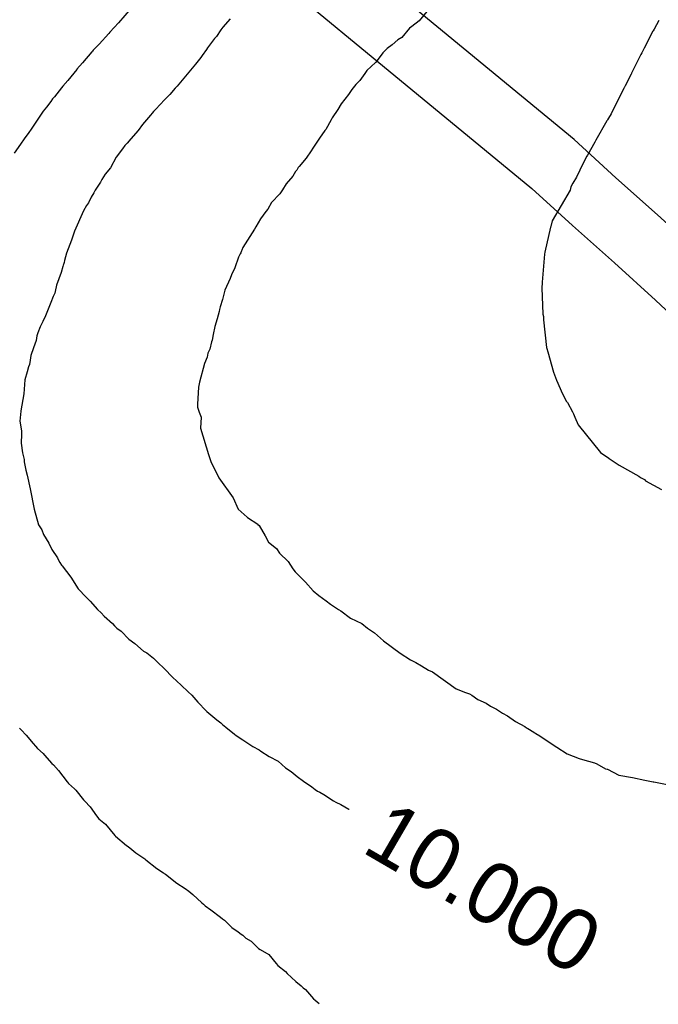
# Model space of a CAD drawing. Extents: x 158343 to 162498, y 431347 to 434500.
# Tile 143 of 220: x 159502 to 159521, y 434062 to 434091. Entities that reach past the tile are written whole.
import ezdxf

# ---------------------------------------------------------------- set-up
doc = ezdxf.new("R2010")
doc.units = 0
doc.header["$LTSCALE"] = 10
doc.header["$MEASUREMENT"] = 0
for name, color, linetype in [('000_arcering', 8, 'CONTINUOUS'), ('47_binneninrichting', 8, 'CONTINUOUS'), ('def. con-hoogtelijn (index)', 8, 'CONTINUOUS')]:
    doc.layers.add(name, color=color, linetype=linetype)
doc.styles.add('Style-WORKING', font='WORKING.shx')

# ---------------------------------------------------------------- blocks, each defined once
blk = doc.blocks.new('bestaande hoogtelijnen')
at = {"layer": 'def. con-hoogtelijn (index)'}
for p, q in [((-162.757, 25.181), (-163.122, 24.751)), ((-162.757, 25.181), (-163.122, 24.751)), ((-154.05, 25.077), (-154.277, 24.805)), ((-154.05, 25.077), (-154.277, 24.805)), ((-163.122, 24.751), (-163.38, 24.47)), ((-163.122, 24.751), (-163.38, 24.47)), ((-159.836, 24.863), (-160.05, 24.624)), ((-159.836, 24.863), (-160.05, 24.624)), ((-159.836, 24.863), (-160.05, 24.624)), ((-154.277, 24.805), (-154.492, 24.644)), ((-154.277, 24.805), (-154.492, 24.644)), ((-147.218, 24.819), (-147.359, 24.56)), ((-147.218, 24.819), (-147.359, 24.56)), ((-147.218, 24.819), (-147.359, 24.56)), ((-163.41, 24.437), (-163.697, 24.122)), ((-163.41, 24.437), (-163.697, 24.122)), ((-163.38, 24.47), (-163.41, 24.437)), ((-163.38, 24.47), (-163.41, 24.437)), ((-160.112, 24.544), (-160.243, 24.348)), ((-160.112, 24.544), (-160.243, 24.348)), ((-160.112, 24.544), (-160.243, 24.348)), ((-160.05, 24.624), (-160.112, 24.544)), ((-160.05, 24.624), (-160.112, 24.544)), ((-160.05, 24.624), (-160.112, 24.544)), ((-154.561, 24.589), (-154.787, 24.314)), ((-154.561, 24.589), (-154.787, 24.314)), ((-154.492, 24.644), (-154.561, 24.589)), ((-154.492, 24.644), (-154.561, 24.589)), ((-147.39, 24.503), (-147.649, 24.005)), ((-147.39, 24.503), (-147.649, 24.005)), ((-147.39, 24.503), (-147.649, 24.005)), ((-147.384, 24.511), (-147.39, 24.503)), ((-147.384, 24.511), (-147.39, 24.503)), ((-147.384, 24.511), (-147.39, 24.503)), ((-147.359, 24.56), (-147.384, 24.511)), ((-147.359, 24.56), (-147.384, 24.511)), ((-147.359, 24.56), (-147.384, 24.511)), ((-163.697, 24.122), (-163.868, 23.938)), ((-163.697, 24.122), (-163.868, 23.938)), ((-160.295, 24.286), (-160.504, 24.014)), ((-160.295, 24.286), (-160.504, 24.014)), ((-160.295, 24.286), (-160.504, 24.014)), ((-160.243, 24.348), (-160.295, 24.286)), ((-160.243, 24.348), (-160.295, 24.286)), ((-160.243, 24.348), (-160.295, 24.286)), ((-155.073, 24.1), (-155.217, 23.992)), ((-155.073, 24.1), (-155.217, 23.992)), ((-154.898, 24.244), (-155.073, 24.1)), ((-154.898, 24.244), (-155.073, 24.1)), ((-154.787, 24.314), (-154.898, 24.244)), ((-154.787, 24.314), (-154.898, 24.244)), ((-163.911, 23.889), (-164.19, 23.572)), ((-163.911, 23.889), (-164.19, 23.572)), ((-163.888, 23.915), (-163.911, 23.889)), ((-163.888, 23.915), (-163.911, 23.889)), ((-163.868, 23.938), (-163.888, 23.915)), ((-163.868, 23.938), (-163.888, 23.915)), ((-160.658, 23.783), (-160.697, 23.724)), ((-160.658, 23.783), (-160.697, 23.724)), ((-160.658, 23.783), (-160.697, 23.724)), ((-160.531, 23.963), (-160.658, 23.783)), ((-160.531, 23.963), (-160.658, 23.783)), ((-160.531, 23.963), (-160.658, 23.783)), ((-160.504, 24.014), (-160.531, 23.963)), ((-160.504, 24.014), (-160.531, 23.963)), ((-160.504, 24.014), (-160.531, 23.963)), ((-155.341, 23.868), (-155.514, 23.642)), ((-155.341, 23.868), (-155.514, 23.642)), ((-155.217, 23.992), (-155.341, 23.868)), ((-155.217, 23.992), (-155.341, 23.868)), ((-147.745, 23.819), (-148.02, 23.262)), ((-147.745, 23.819), (-148.02, 23.262)), ((-147.745, 23.819), (-148.02, 23.262)), ((-147.722, 23.864), (-147.745, 23.819)), ((-147.722, 23.864), (-147.745, 23.819)), ((-147.722, 23.864), (-147.745, 23.819)), ((-147.694, 23.907), (-147.722, 23.864)), ((-147.694, 23.907), (-147.722, 23.864)), ((-147.694, 23.907), (-147.722, 23.864)), ((-147.649, 24.005), (-147.694, 23.907)), ((-147.649, 24.005), (-147.694, 23.907)), ((-147.649, 24.005), (-147.694, 23.907)), ((-164.19, 23.572), (-164.35, 23.383)), ((-164.19, 23.572), (-164.35, 23.383)), ((-160.858, 23.531), (-161.403, 22.887)), ((-160.858, 23.531), (-161.403, 22.887)), ((-160.858, 23.531), (-161.403, 22.887)), ((-160.697, 23.724), (-160.858, 23.531)), ((-160.697, 23.724), (-160.858, 23.531)), ((-160.697, 23.724), (-160.858, 23.531)), ((-155.556, 23.582), (-155.818, 23.344)), ((-155.556, 23.582), (-155.818, 23.344)), ((-155.514, 23.642), (-155.556, 23.582)), ((-155.514, 23.642), (-155.556, 23.582)), ((-164.356, 23.375), (-164.621, 23.046)), ((-164.356, 23.375), (-164.621, 23.046)), ((-164.35, 23.383), (-164.356, 23.375)), ((-164.35, 23.383), (-164.356, 23.375)), ((-155.877, 23.253), (-156.022, 23.049)), ((-155.877, 23.253), (-156.022, 23.049)), ((-155.818, 23.344), (-155.877, 23.253)), ((-155.818, 23.344), (-155.877, 23.253)), ((-148.035, 23.232), (-148.213, 22.889)), ((-148.035, 23.232), (-148.213, 22.889)), ((-148.035, 23.232), (-148.213, 22.889)), ((-148.024, 23.251), (-148.035, 23.232)), ((-148.024, 23.251), (-148.035, 23.232)), ((-148.024, 23.251), (-148.035, 23.232)), ((-148.02, 23.262), (-148.024, 23.251)), ((-148.02, 23.262), (-148.024, 23.251)), ((-148.02, 23.262), (-148.024, 23.251)), ((-164.621, 23.046), (-164.767, 22.886)), ((-164.621, 23.046), (-164.767, 22.886)), ((-156.137, 22.936), (-156.255, 22.782)), ((-156.137, 22.936), (-156.255, 22.782)), ((-156.022, 23.049), (-156.137, 22.936)), ((-156.022, 23.049), (-156.137, 22.936)), ((-164.808, 22.835), (-165.012, 22.569)), ((-164.808, 22.835), (-165.012, 22.569)), ((-164.767, 22.886), (-164.808, 22.835)), ((-164.767, 22.886), (-164.808, 22.835)), ((-161.612, 22.639), (-161.775, 22.482)), ((-161.612, 22.639), (-161.775, 22.482)), ((-161.612, 22.639), (-161.775, 22.482)), ((-161.455, 22.827), (-161.612, 22.639)), ((-161.455, 22.827), (-161.612, 22.639)), ((-161.455, 22.827), (-161.612, 22.639)), ((-161.403, 22.887), (-161.455, 22.827)), ((-161.403, 22.887), (-161.455, 22.827)), ((-161.403, 22.887), (-161.455, 22.827)), ((-156.352, 22.637), (-156.571, 22.357)), ((-156.352, 22.637), (-156.571, 22.357)), ((-156.255, 22.782), (-156.352, 22.637)), ((-156.255, 22.782), (-156.352, 22.637)), ((-148.243, 22.819), (-148.622, 22.069)), ((-148.243, 22.819), (-148.622, 22.069)), ((-148.243, 22.819), (-148.622, 22.069)), ((-148.233, 22.838), (-148.243, 22.819)), ((-148.233, 22.838), (-148.243, 22.819)), ((-148.233, 22.838), (-148.243, 22.819)), ((-148.213, 22.889), (-148.233, 22.838)), ((-148.213, 22.889), (-148.233, 22.838)), ((-148.213, 22.889), (-148.233, 22.838)), ((-165.12, 22.432), (-165.242, 22.268)), ((-165.12, 22.432), (-165.242, 22.268)), ((-165.064, 22.508), (-165.12, 22.432)), ((-165.064, 22.508), (-165.12, 22.432)), ((-165.012, 22.569), (-165.064, 22.508)), ((-165.012, 22.569), (-165.064, 22.508)), ((-161.775, 22.482), (-162.03, 22.207)), ((-161.775, 22.482), (-162.03, 22.207)), ((-161.775, 22.482), (-162.03, 22.207)), ((-156.571, 22.357), (-156.669, 22.196)), ((-156.571, 22.357), (-156.669, 22.196)), ((-165.344, 22.146), (-165.701, 21.62)), ((-165.344, 22.146), (-165.701, 21.62)), ((-165.242, 22.268), (-165.344, 22.146)), ((-165.242, 22.268), (-165.344, 22.146)), ((-162.133, 22.086), (-162.18, 22.031)), ((-162.133, 22.086), (-162.18, 22.031)), ((-162.133, 22.086), (-162.18, 22.031)), ((-162.095, 22.134), (-162.133, 22.086)), ((-162.095, 22.134), (-162.133, 22.086)), ((-162.095, 22.134), (-162.133, 22.086)), ((-162.06, 22.172), (-162.095, 22.134)), ((-162.06, 22.172), (-162.095, 22.134)), ((-162.06, 22.172), (-162.095, 22.134)), ((-162.03, 22.207), (-162.06, 22.172)), ((-162.03, 22.207), (-162.06, 22.172)), ((-162.03, 22.207), (-162.06, 22.172)), ((-156.669, 22.196), (-156.831, 21.954)), ((-156.669, 22.196), (-156.831, 21.954)), ((-148.622, 22.069), (-148.646, 22.023)), ((-148.622, 22.069), (-148.646, 22.023)), ((-148.622, 22.069), (-148.646, 22.023)), ((-162.18, 22.031), (-162.419, 21.749)), ((-162.18, 22.031), (-162.419, 21.749)), ((-162.18, 22.031), (-162.419, 21.749)), ((-156.864, 21.891), (-157.025, 21.608)), ((-156.864, 21.891), (-157.025, 21.608)), ((-156.831, 21.954), (-156.864, 21.891)), ((-156.831, 21.954), (-156.864, 21.891)), ((-148.745, 21.862), (-149.072, 21.289)), ((-148.745, 21.862), (-149.072, 21.289)), ((-148.745, 21.862), (-149.072, 21.289)), ((-148.738, 21.871), (-148.745, 21.862)), ((-148.738, 21.871), (-148.745, 21.862)), ((-148.738, 21.871), (-148.745, 21.862)), ((-148.724, 21.892), (-148.738, 21.871)), ((-148.724, 21.892), (-148.738, 21.871)), ((-148.724, 21.892), (-148.738, 21.871)), ((-148.672, 21.989), (-148.724, 21.892)), ((-148.672, 21.989), (-148.724, 21.892)), ((-148.672, 21.989), (-148.724, 21.892)), ((-148.646, 22.023), (-148.672, 21.989)), ((-148.646, 22.023), (-148.672, 21.989)), ((-148.646, 22.023), (-148.672, 21.989)), ((-165.769, 21.515), (-165.904, 21.33)), ((-165.769, 21.515), (-165.904, 21.33)), ((-165.701, 21.62), (-165.769, 21.515)), ((-165.701, 21.62), (-165.769, 21.515)), ((-162.545, 21.572), (-162.762, 21.333)), ((-162.545, 21.572), (-162.762, 21.333)), ((-162.545, 21.572), (-162.762, 21.333)), ((-162.419, 21.749), (-162.545, 21.572)), ((-162.419, 21.749), (-162.545, 21.572)), ((-162.419, 21.749), (-162.545, 21.572)), ((-157.047, 21.574), (-157.204, 21.351)), ((-157.047, 21.574), (-157.204, 21.351)), ((-157.025, 21.608), (-157.047, 21.574)), ((-157.025, 21.608), (-157.047, 21.574)), ((-166.01, 21.178), (-166.195, 20.905)), ((-166.01, 21.178), (-166.195, 20.905)), ((-165.904, 21.33), (-166.01, 21.178)), ((-165.904, 21.33), (-166.01, 21.178)), ((-162.874, 21.207), (-162.936, 21.13)), ((-162.874, 21.207), (-162.936, 21.13)), ((-162.874, 21.207), (-162.936, 21.13)), ((-162.762, 21.333), (-162.874, 21.207)), ((-162.762, 21.333), (-162.874, 21.207)), ((-162.762, 21.333), (-162.874, 21.207)), ((-157.204, 21.351), (-157.406, 21.054)), ((-157.204, 21.351), (-157.406, 21.054)), ((-149.102, 21.228), (-149.314, 20.849)), ((-149.102, 21.228), (-149.314, 20.849)), ((-149.102, 21.228), (-149.314, 20.849)), ((-149.072, 21.289), (-149.102, 21.228)), ((-149.072, 21.289), (-149.102, 21.228)), ((-149.072, 21.289), (-149.102, 21.228)), ((-163.012, 21.039), (-163.194, 20.795)), ((-163.012, 21.039), (-163.194, 20.795)), ((-163.012, 21.039), (-163.194, 20.795)), ((-162.936, 21.13), (-163.012, 21.039)), ((-162.936, 21.13), (-163.012, 21.039)), ((-162.936, 21.13), (-163.012, 21.039)), ((-157.455, 20.982), (-157.605, 20.757)), ((-157.455, 20.982), (-157.605, 20.757)), ((-157.406, 21.054), (-157.455, 20.982)), ((-157.406, 21.054), (-157.455, 20.982)), ((-163.194, 20.795), (-163.362, 20.476)), ((-163.194, 20.795), (-163.362, 20.476)), ((-163.194, 20.795), (-163.362, 20.476)), ((-157.605, 20.757), (-157.803, 20.519)), ((-157.605, 20.757), (-157.803, 20.519)), ((-149.441, 20.615), (-149.644, 20.203)), ((-149.441, 20.615), (-149.644, 20.203)), ((-149.441, 20.615), (-149.644, 20.203)), ((-149.337, 20.819), (-149.441, 20.615)), ((-149.337, 20.819), (-149.441, 20.615)), ((-149.337, 20.819), (-149.441, 20.615)), ((-149.314, 20.849), (-149.337, 20.819)), ((-149.314, 20.849), (-149.337, 20.819)), ((-149.314, 20.849), (-149.337, 20.819)), ((-163.362, 20.476), (-163.514, 20.294)), ((-163.362, 20.476), (-163.514, 20.294)), ((-163.362, 20.476), (-163.514, 20.294)), ((-157.913, 20.365), (-157.992, 20.233)), ((-157.913, 20.365), (-157.992, 20.233)), ((-157.877, 20.404), (-157.913, 20.365)), ((-157.877, 20.404), (-157.913, 20.365)), ((-157.831, 20.483), (-157.877, 20.404)), ((-157.831, 20.483), (-157.877, 20.404)), ((-157.803, 20.519), (-157.831, 20.483)), ((-157.803, 20.519), (-157.831, 20.483)), ((-163.656, 20.05), (-163.813, 19.823)), ((-163.656, 20.05), (-163.813, 19.823)), ((-163.656, 20.05), (-163.813, 19.823)), ((-163.617, 20.137), (-163.656, 20.05)), ((-163.617, 20.137), (-163.656, 20.05)), ((-163.617, 20.137), (-163.656, 20.05)), ((-163.514, 20.294), (-163.617, 20.137)), ((-163.514, 20.294), (-163.617, 20.137)), ((-163.514, 20.294), (-163.617, 20.137)), ((-157.992, 20.233), (-158.186, 20.002)), ((-157.992, 20.233), (-158.186, 20.002)), ((-149.747, 20.022), (-149.809, 19.919)), ((-149.747, 20.022), (-149.809, 19.919)), ((-149.747, 20.022), (-149.809, 19.919)), ((-149.644, 20.203), (-149.747, 20.022)), ((-149.644, 20.203), (-149.747, 20.022)), ((-149.644, 20.203), (-149.747, 20.022)), ((-163.853, 19.744), (-163.932, 19.612)), ((-163.853, 19.744), (-163.932, 19.612)), ((-163.853, 19.744), (-163.932, 19.612)), ((-163.813, 19.823), (-163.853, 19.744)), ((-163.813, 19.823), (-163.853, 19.744)), ((-163.813, 19.823), (-163.853, 19.744)), ((-158.299, 19.825), (-158.372, 19.713)), ((-158.299, 19.825), (-158.372, 19.713)), ((-158.186, 20.002), (-158.299, 19.825)), ((-158.186, 20.002), (-158.299, 19.825)), ((-149.832, 19.819), (-150.355, 18.919)), ((-149.832, 19.819), (-150.355, 18.919)), ((-149.832, 19.819), (-150.355, 18.919)), ((-149.809, 19.919), (-149.832, 19.819)), ((-149.809, 19.919), (-149.832, 19.819)), ((-149.809, 19.919), (-149.832, 19.819)), ((-164.011, 19.444), (-164.066, 19.365)), ((-164.011, 19.444), (-164.066, 19.365)), ((-164.011, 19.444), (-164.066, 19.365)), ((-163.932, 19.612), (-164.011, 19.444)), ((-163.932, 19.612), (-164.011, 19.444)), ((-163.932, 19.612), (-164.011, 19.444)), ((-158.619, 19.46), (-158.73, 19.257)), ((-158.619, 19.46), (-158.73, 19.257)), ((-158.372, 19.713), (-158.619, 19.46)), ((-158.372, 19.713), (-158.619, 19.46)), ((-164.158, 19.206), (-164.419, 18.612)), ((-164.158, 19.206), (-164.419, 18.612)), ((-164.158, 19.206), (-164.419, 18.612)), ((-164.066, 19.365), (-164.158, 19.206)), ((-164.066, 19.365), (-164.158, 19.206)), ((-164.066, 19.365), (-164.158, 19.206)), ((-158.789, 19.189), (-158.944, 18.971)), ((-158.789, 19.189), (-158.944, 18.971)), ((-158.73, 19.257), (-158.789, 19.189)), ((-158.73, 19.257), (-158.789, 19.189)), ((-158.944, 18.971), (-159.08, 18.741)), ((-158.944, 18.971), (-159.08, 18.741)), ((-150.355, 18.919), (-150.4, 18.752)), ((-150.355, 18.919), (-150.4, 18.752)), ((-150.355, 18.919), (-150.4, 18.752)), ((-164.419, 18.612), (-164.473, 18.467)), ((-164.419, 18.612), (-164.473, 18.467)), ((-164.419, 18.612), (-164.473, 18.467)), ((-159.119, 18.674), (-159.463, 18.126)), ((-159.119, 18.674), (-159.463, 18.126)), ((-159.08, 18.741), (-159.119, 18.674)), ((-159.08, 18.741), (-159.119, 18.674)), ((-150.402, 18.729), (-150.572, 17.996)), ((-150.402, 18.729), (-150.572, 17.996)), ((-150.402, 18.729), (-150.572, 17.996)), ((-150.4, 18.752), (-150.402, 18.729)), ((-150.4, 18.752), (-150.402, 18.729)), ((-150.4, 18.752), (-150.402, 18.729)), ((-164.507, 18.347), (-164.652, 17.967)), ((-164.507, 18.347), (-164.652, 17.967)), ((-164.507, 18.347), (-164.652, 17.967)), ((-164.473, 18.467), (-164.507, 18.347)), ((-164.473, 18.467), (-164.507, 18.347)), ((-164.473, 18.467), (-164.507, 18.347)), ((-159.502, 18.029), (-159.523, 17.975)), ((-159.502, 18.029), (-159.523, 17.975)), ((-159.495, 18.05), (-159.502, 18.029)), ((-159.495, 18.05), (-159.502, 18.029)), ((-159.463, 18.126), (-159.495, 18.05)), ((-159.463, 18.126), (-159.495, 18.05)), ((-150.573, 17.992), (-150.581, 17.93)), ((-150.573, 17.992), (-150.581, 17.93)), ((-150.573, 17.992), (-150.581, 17.93)), ((-150.572, 17.996), (-150.573, 17.992)), ((-150.572, 17.996), (-150.573, 17.992)), ((-150.572, 17.996), (-150.573, 17.992)), ((-164.712, 17.743), (-164.729, 17.691)), ((-164.712, 17.743), (-164.729, 17.691)), ((-164.712, 17.743), (-164.729, 17.691)), ((-164.652, 17.967), (-164.712, 17.743)), ((-164.652, 17.967), (-164.712, 17.743)), ((-164.652, 17.967), (-164.712, 17.743)), ((-159.59, 17.846), (-159.699, 17.53)), ((-159.59, 17.846), (-159.699, 17.53)), ((-159.541, 17.944), (-159.59, 17.846)), ((-159.541, 17.944), (-159.59, 17.846)), ((-159.523, 17.975), (-159.541, 17.944)), ((-159.523, 17.975), (-159.541, 17.944)), ((-150.581, 17.93), (-150.649, 17.106)), ((-150.581, 17.93), (-150.649, 17.106)), ((-150.581, 17.93), (-150.649, 17.106)), ((-164.768, 17.573), (-164.812, 17.395)), ((-164.768, 17.573), (-164.812, 17.395)), ((-164.768, 17.573), (-164.812, 17.395)), ((-164.753, 17.612), (-164.768, 17.573)), ((-164.753, 17.612), (-164.768, 17.573)), ((-164.753, 17.612), (-164.768, 17.573)), ((-164.746, 17.63), (-164.753, 17.612)), ((-164.746, 17.63), (-164.753, 17.612)), ((-164.746, 17.63), (-164.753, 17.612)), ((-164.729, 17.691), (-164.746, 17.63)), ((-164.729, 17.691), (-164.746, 17.63)), ((-164.729, 17.691), (-164.746, 17.63)), ((-159.699, 17.53), (-159.796, 17.323)), ((-159.699, 17.53), (-159.796, 17.323)), ((-164.812, 17.395), (-164.948, 17.017)), ((-164.812, 17.395), (-164.948, 17.017)), ((-164.812, 17.395), (-164.948, 17.017)), ((-159.838, 17.214), (-159.994, 16.87)), ((-159.838, 17.214), (-159.994, 16.87)), ((-159.796, 17.323), (-159.838, 17.214)), ((-159.796, 17.323), (-159.838, 17.214)), ((-164.99, 16.83), (-165.004, 16.788)), ((-164.99, 16.83), (-165.004, 16.788)), ((-164.99, 16.83), (-165.004, 16.788)), ((-164.948, 17.017), (-164.99, 16.83)), ((-164.948, 17.017), (-164.99, 16.83)), ((-164.948, 17.017), (-164.99, 16.83)), ((-159.994, 16.87), (-160.068, 16.594)), ((-159.994, 16.87), (-160.068, 16.594)), ((-150.651, 17.091), (-150.659, 16.938)), ((-150.651, 17.091), (-150.659, 16.938)), ((-150.651, 17.091), (-150.659, 16.938)), ((-150.659, 16.938), (-150.628, 16.169)), ((-150.659, 16.938), (-150.628, 16.169)), ((-150.659, 16.938), (-150.628, 16.169)), ((-150.649, 17.106), (-150.651, 17.091)), ((-150.649, 17.106), (-150.651, 17.091)), ((-150.649, 17.106), (-150.651, 17.091)), ((-165.049, 16.688), (-165.119, 16.512)), ((-165.049, 16.688), (-165.119, 16.512)), ((-165.049, 16.688), (-165.119, 16.512)), ((-165.004, 16.788), (-165.049, 16.688)), ((-165.004, 16.788), (-165.049, 16.688)), ((-165.004, 16.788), (-165.049, 16.688)), ((-160.068, 16.594), (-160.129, 16.381)), ((-160.068, 16.594), (-160.129, 16.381)), ((-165.179, 16.366), (-165.276, 16.116)), ((-165.179, 16.366), (-165.276, 16.116)), ((-165.179, 16.366), (-165.276, 16.116)), ((-165.119, 16.512), (-165.179, 16.366)), ((-165.119, 16.512), (-165.179, 16.366)), ((-165.119, 16.512), (-165.179, 16.366)), ((-160.166, 16.247), (-160.22, 16.028)), ((-160.166, 16.247), (-160.22, 16.028)), ((-160.15, 16.306), (-160.166, 16.247)), ((-160.15, 16.306), (-160.166, 16.247)), ((-160.129, 16.381), (-160.15, 16.306)), ((-160.129, 16.381), (-160.15, 16.306)), ((-165.357, 15.955), (-165.428, 15.792)), ((-165.357, 15.955), (-165.428, 15.792)), ((-165.357, 15.955), (-165.428, 15.792)), ((-165.276, 16.116), (-165.357, 15.955)), ((-165.276, 16.116), (-165.357, 15.955)), ((-165.276, 16.116), (-165.357, 15.955)), ((-160.22, 16.028), (-160.292, 15.8)), ((-160.22, 16.028), (-160.292, 15.8)), ((-150.628, 16.169), (-150.612, 16.099)), ((-150.628, 16.169), (-150.612, 16.099)), ((-150.628, 16.169), (-150.612, 16.099)), ((-150.612, 16.099), (-150.608, 16.002)), ((-150.612, 16.099), (-150.608, 16.002)), ((-150.612, 16.099), (-150.608, 16.002)), ((-150.608, 16.002), (-150.525, 15.186)), ((-150.608, 16.002), (-150.525, 15.186)), ((-150.608, 16.002), (-150.525, 15.186)), ((-165.428, 15.792), (-165.502, 15.612)), ((-165.428, 15.792), (-165.502, 15.612)), ((-165.428, 15.792), (-165.502, 15.612)), ((-160.292, 15.8), (-160.343, 15.569)), ((-160.292, 15.8), (-160.343, 15.569)), ((-165.552, 15.392), (-165.631, 15.179)), ((-165.552, 15.392), (-165.631, 15.179)), ((-165.552, 15.392), (-165.631, 15.179)), ((-165.528, 15.533), (-165.552, 15.392)), ((-165.528, 15.533), (-165.552, 15.392)), ((-165.528, 15.533), (-165.552, 15.392)), ((-165.502, 15.612), (-165.528, 15.533)), ((-165.502, 15.612), (-165.528, 15.533)), ((-165.502, 15.612), (-165.528, 15.533)), ((-160.371, 15.397), (-160.388, 15.347)), ((-160.371, 15.397), (-160.388, 15.347)), ((-160.343, 15.569), (-160.371, 15.397)), ((-160.343, 15.569), (-160.371, 15.397)), ((-165.631, 15.179), (-165.705, 14.952)), ((-165.631, 15.179), (-165.705, 14.952)), ((-165.631, 15.179), (-165.705, 14.952)), ((-160.439, 15.14), (-160.494, 15.017)), ((-160.439, 15.14), (-160.494, 15.017)), ((-160.388, 15.347), (-160.439, 15.14)), ((-160.388, 15.347), (-160.439, 15.14)), ((-150.525, 15.186), (-150.518, 15.156)), ((-150.525, 15.186), (-150.518, 15.156)), ((-150.525, 15.186), (-150.518, 15.156)), ((-150.518, 15.156), (-150.49, 15.054)), ((-150.518, 15.156), (-150.49, 15.054)), ((-150.518, 15.156), (-150.49, 15.054)), ((-165.724, 14.807), (-165.744, 14.686)), ((-165.724, 14.807), (-165.744, 14.686)), ((-165.724, 14.807), (-165.744, 14.686)), ((-165.705, 14.952), (-165.724, 14.807)), ((-165.705, 14.952), (-165.724, 14.807)), ((-165.705, 14.952), (-165.724, 14.807)), ((-160.516, 14.895), (-160.59, 14.716)), ((-160.516, 14.895), (-160.59, 14.716)), ((-160.494, 15.017), (-160.516, 14.895)), ((-160.494, 15.017), (-160.516, 14.895)), ((-150.49, 15.054), (-150.316, 14.457)), ((-150.49, 15.054), (-150.316, 14.457)), ((-150.49, 15.054), (-150.316, 14.457)), ((-165.772, 14.612), (-165.816, 14.466)), ((-165.772, 14.612), (-165.816, 14.466)), ((-165.772, 14.612), (-165.816, 14.466)), ((-165.744, 14.686), (-165.772, 14.612)), ((-165.744, 14.686), (-165.772, 14.612)), ((-165.744, 14.686), (-165.772, 14.612)), ((-160.59, 14.716), (-160.744, 14.167)), ((-160.59, 14.716), (-160.744, 14.167)), ((-165.879, 14.228), (-165.908, 13.821)), ((-165.879, 14.228), (-165.908, 13.821)), ((-165.879, 14.228), (-165.908, 13.821)), ((-165.816, 14.466), (-165.879, 14.228)), ((-165.816, 14.466), (-165.879, 14.228)), ((-165.816, 14.466), (-165.879, 14.228)), ((-150.316, 14.457), (-150.229, 14.219)), ((-150.316, 14.457), (-150.229, 14.219)), ((-150.316, 14.457), (-150.229, 14.219)), ((-150.229, 14.219), (-150.052, 13.821)), ((-150.229, 14.219), (-150.052, 13.821)), ((-150.229, 14.219), (-150.052, 13.821)), ((-160.768, 14.019), (-160.803, 13.519)), ((-160.768, 14.019), (-160.803, 13.519)), ((-160.744, 14.167), (-160.768, 14.019)), ((-160.744, 14.167), (-160.768, 14.019)), ((-165.908, 13.821), (-166.002, 13.323)), ((-165.908, 13.821), (-166.002, 13.323)), ((-165.908, 13.821), (-166.002, 13.323)), ((-150.052, 13.821), (-149.931, 13.595)), ((-150.052, 13.821), (-149.931, 13.595)), ((-150.052, 13.821), (-149.931, 13.595)), ((-160.803, 13.519), (-160.804, 13.429)), ((-160.803, 13.519), (-160.804, 13.429)), ((-160.804, 13.429), (-160.749, 13.276)), ((-160.804, 13.429), (-160.749, 13.276)), ((-149.931, 13.595), (-149.902, 13.561)), ((-149.931, 13.595), (-149.902, 13.561)), ((-149.931, 13.595), (-149.902, 13.561)), ((-149.902, 13.561), (-149.763, 13.285)), ((-149.902, 13.561), (-149.763, 13.285)), ((-149.902, 13.561), (-149.763, 13.285)), ((-166.004, 13.306), (-166.028, 13.019)), ((-166.004, 13.306), (-166.028, 13.019)), ((-166.004, 13.306), (-166.028, 13.019)), ((-166.002, 13.323), (-166.004, 13.306)), ((-166.002, 13.323), (-166.004, 13.306)), ((-166.002, 13.323), (-166.004, 13.306)), ((-160.749, 13.276), (-160.695, 13.137)), ((-160.749, 13.276), (-160.695, 13.137)), ((-160.695, 13.137), (-160.707, 12.804)), ((-160.695, 13.137), (-160.707, 12.804)), ((-149.763, 13.285), (-149.729, 13.233)), ((-149.763, 13.285), (-149.729, 13.233)), ((-149.763, 13.285), (-149.729, 13.233)), ((-149.729, 13.233), (-149.687, 13.137)), ((-149.729, 13.233), (-149.687, 13.137)), ((-149.729, 13.233), (-149.687, 13.137)), ((-149.687, 13.137), (-149.592, 12.902)), ((-149.687, 13.137), (-149.592, 12.902)), ((-149.687, 13.137), (-149.592, 12.902)), ((-166.028, 13.019), (-165.984, 12.732)), ((-166.028, 13.019), (-165.984, 12.732)), ((-166.028, 13.019), (-165.984, 12.732)), ((-160.707, 12.804), (-160.475, 12.036)), ((-160.707, 12.804), (-160.475, 12.036)), ((-149.592, 12.902), (-148.934, 12.09)), ((-149.592, 12.902), (-148.934, 12.09)), ((-149.592, 12.902), (-148.934, 12.09)), ((-165.981, 12.636), (-165.991, 12.366)), ((-165.981, 12.636), (-165.991, 12.366)), ((-165.981, 12.636), (-165.991, 12.366)), ((-165.984, 12.732), (-165.985, 12.659)), ((-165.984, 12.732), (-165.985, 12.659)), ((-165.984, 12.732), (-165.985, 12.659)), ((-165.985, 12.659), (-165.981, 12.636)), ((-165.985, 12.659), (-165.981, 12.636)), ((-165.985, 12.659), (-165.981, 12.636)), ((-165.991, 12.366), (-165.948, 12.082)), ((-165.991, 12.366), (-165.948, 12.082)), ((-165.991, 12.366), (-165.948, 12.082)), ((-165.948, 12.082), (-165.906, 11.883)), ((-165.948, 12.082), (-165.906, 11.883)), ((-165.948, 12.082), (-165.906, 11.883)), ((-160.475, 12.036), (-160.408, 11.828)), ((-160.475, 12.036), (-160.408, 11.828)), ((-148.934, 12.09), (-148.692, 11.924)), ((-148.934, 12.09), (-148.692, 11.924)), ((-148.934, 12.09), (-148.692, 11.924)), ((-148.692, 11.924), (-148.679, 11.91)), ((-148.692, 11.924), (-148.679, 11.91)), ((-148.692, 11.924), (-148.679, 11.91)), ((-148.679, 11.91), (-148.384, 11.714)), ((-148.679, 11.91), (-148.384, 11.714)), ((-148.679, 11.91), (-148.384, 11.714)), ((-165.906, 11.883), (-165.907, 11.819)), ((-165.906, 11.883), (-165.907, 11.819)), ((-165.906, 11.883), (-165.907, 11.819)), ((-165.907, 11.819), (-165.849, 11.568)), ((-165.907, 11.819), (-165.849, 11.568)), ((-165.907, 11.819), (-165.849, 11.568)), ((-160.408, 11.828), (-160.298, 11.599)), ((-160.408, 11.828), (-160.298, 11.599)), ((-148.384, 11.714), (-147.807, 11.391)), ((-148.384, 11.714), (-147.807, 11.391)), ((-148.384, 11.714), (-147.807, 11.391)), ((-165.849, 11.568), (-165.818, 11.426)), ((-165.849, 11.568), (-165.818, 11.426)), ((-165.849, 11.568), (-165.818, 11.426)), ((-165.818, 11.426), (-165.724, 11.019)), ((-165.818, 11.426), (-165.724, 11.019)), ((-165.818, 11.426), (-165.724, 11.019)), ((-160.298, 11.599), (-160.242, 11.494)), ((-160.298, 11.599), (-160.242, 11.494)), ((-160.242, 11.494), (-160.168, 11.343)), ((-160.242, 11.494), (-160.168, 11.343)), ((-160.168, 11.343), (-159.753, 10.758)), ((-160.168, 11.343), (-159.753, 10.758)), ((-147.807, 11.391), (-147.757, 11.354)), ((-147.807, 11.391), (-147.757, 11.354)), ((-147.807, 11.391), (-147.757, 11.354)), ((-147.757, 11.354), (-147.642, 11.295)), ((-147.757, 11.354), (-147.642, 11.295)), ((-147.757, 11.354), (-147.642, 11.295)), ((-147.642, 11.295), (-147.605, 11.258)), ((-147.642, 11.295), (-147.605, 11.258)), ((-147.642, 11.295), (-147.605, 11.258)), ((-147.605, 11.258), (-147.134, 11.003)), ((-147.605, 11.258), (-147.134, 11.003)), ((-147.605, 11.258), (-147.134, 11.003)), ((-165.724, 11.019), (-165.613, 10.427)), ((-165.724, 11.019), (-165.613, 10.427)), ((-165.724, 11.019), (-165.613, 10.427)), ((-159.753, 10.758), (-159.601, 10.419)), ((-159.753, 10.758), (-159.601, 10.419)), ((-165.613, 10.427), (-165.612, 10.422)), ((-165.613, 10.427), (-165.612, 10.422)), ((-165.613, 10.427), (-165.612, 10.422)), ((-165.612, 10.422), (-165.481, 9.964)), ((-165.612, 10.422), (-165.481, 9.964)), ((-165.612, 10.422), (-165.481, 9.964)), ((-159.601, 10.419), (-159.336, 10.184)), ((-159.601, 10.419), (-159.336, 10.184)), ((-159.336, 10.184), (-159.333, 10.178)), ((-159.336, 10.184), (-159.333, 10.178)), ((-159.333, 10.178), (-159.332, 10.174)), ((-159.333, 10.178), (-159.332, 10.174)), ((-159.332, 10.174), (-159.027, 9.979)), ((-159.332, 10.174), (-159.027, 9.979)), ((-165.481, 9.964), (-165.387, 9.809)), ((-165.481, 9.964), (-165.387, 9.809)), ((-165.481, 9.964), (-165.387, 9.809)), ((-159.027, 9.979), (-159.021, 9.969)), ((-159.027, 9.979), (-159.021, 9.969)), ((-159.021, 9.969), (-158.981, 9.94)), ((-159.021, 9.969), (-158.981, 9.94)), ((-158.981, 9.94), (-158.808, 9.634)), ((-158.981, 9.94), (-158.808, 9.634)), ((-165.387, 9.809), (-165.337, 9.678)), ((-165.387, 9.809), (-165.337, 9.678)), ((-165.387, 9.809), (-165.337, 9.678)), ((-165.337, 9.678), (-165.181, 9.422)), ((-165.337, 9.678), (-165.181, 9.422)), ((-165.337, 9.678), (-165.181, 9.422)), ((-158.808, 9.634), (-158.713, 9.451)), ((-158.808, 9.634), (-158.713, 9.451)), ((-165.181, 9.422), (-165.091, 9.235)), ((-165.181, 9.422), (-165.091, 9.235)), ((-165.181, 9.422), (-165.091, 9.235)), ((-158.713, 9.451), (-158.473, 9.259)), ((-158.713, 9.451), (-158.473, 9.259)), ((-165.091, 9.235), (-164.922, 8.986)), ((-165.091, 9.235), (-164.922, 8.986)), ((-165.091, 9.235), (-164.922, 8.986)), ((-158.473, 9.259), (-158.385, 9.126)), ((-158.473, 9.259), (-158.385, 9.126)), ((-158.385, 9.126), (-158.128, 8.885)), ((-158.385, 9.126), (-158.128, 8.885)), ((-164.922, 8.986), (-164.888, 8.921)), ((-164.922, 8.986), (-164.888, 8.921)), ((-164.922, 8.986), (-164.888, 8.921)), ((-164.888, 8.921), (-164.857, 8.856)), ((-164.888, 8.921), (-164.857, 8.856)), ((-164.888, 8.921), (-164.857, 8.856)), ((-164.857, 8.856), (-164.799, 8.768)), ((-164.857, 8.856), (-164.799, 8.768)), ((-164.857, 8.856), (-164.799, 8.768)), ((-164.799, 8.768), (-164.787, 8.751)), ((-164.799, 8.768), (-164.787, 8.751)), ((-164.799, 8.768), (-164.787, 8.751)), ((-164.787, 8.751), (-164.524, 8.422)), ((-164.787, 8.751), (-164.524, 8.422)), ((-164.787, 8.751), (-164.524, 8.422)), ((-158.128, 8.885), (-157.994, 8.662)), ((-158.128, 8.885), (-157.994, 8.662)), ((-164.524, 8.422), (-164.308, 8.079)), ((-164.524, 8.422), (-164.308, 8.079)), ((-164.524, 8.422), (-164.308, 8.079)), ((-157.994, 8.662), (-157.993, 8.661)), ((-157.994, 8.662), (-157.993, 8.661)), ((-157.993, 8.661), (-157.992, 8.66)), ((-157.993, 8.661), (-157.992, 8.66)), ((-157.992, 8.66), (-157.928, 8.58)), ((-157.992, 8.66), (-157.928, 8.58)), ((-157.928, 8.58), (-157.676, 8.334)), ((-157.928, 8.58), (-157.676, 8.334)), ((-157.676, 8.334), (-157.618, 8.271)), ((-157.676, 8.334), (-157.618, 8.271)), ((-157.618, 8.271), (-157.394, 8.019)), ((-157.618, 8.271), (-157.394, 8.019)), ((-164.308, 8.079), (-164.074, 7.834)), ((-164.308, 8.079), (-164.074, 7.834)), ((-164.308, 8.079), (-164.074, 7.834)), ((-164.074, 7.834), (-164.021, 7.773)), ((-164.074, 7.834), (-164.021, 7.773)), ((-164.074, 7.834), (-164.021, 7.773)), ((-157.394, 8.019), (-157.232, 7.88)), ((-157.394, 8.019), (-157.232, 7.88)), ((-157.232, 7.88), (-157.008, 7.726)), ((-157.232, 7.88), (-157.008, 7.726)), ((-164.021, 7.773), (-163.961, 7.711)), ((-164.021, 7.773), (-163.961, 7.711)), ((-164.021, 7.773), (-163.961, 7.711)), ((-163.961, 7.711), (-163.74, 7.463)), ((-163.961, 7.711), (-163.74, 7.463)), ((-163.961, 7.711), (-163.74, 7.463)), ((-157.008, 7.726), (-156.883, 7.627)), ((-157.008, 7.726), (-156.883, 7.627)), ((-156.883, 7.627), (-156.646, 7.468)), ((-156.883, 7.627), (-156.646, 7.468)), ((-163.74, 7.463), (-163.637, 7.373)), ((-163.74, 7.463), (-163.637, 7.373)), ((-163.74, 7.463), (-163.637, 7.373)), ((-163.637, 7.373), (-163.548, 7.271)), ((-163.637, 7.373), (-163.548, 7.271)), ((-163.637, 7.373), (-163.548, 7.271)), ((-163.548, 7.271), (-163.305, 7.051)), ((-163.548, 7.271), (-163.305, 7.051)), ((-163.548, 7.271), (-163.305, 7.051)), ((-156.646, 7.468), (-156.58, 7.43)), ((-156.646, 7.468), (-156.58, 7.43)), ((-156.58, 7.43), (-156.294, 7.216)), ((-156.58, 7.43), (-156.294, 7.216)), ((-163.305, 7.051), (-163.243, 6.984)), ((-163.305, 7.051), (-163.243, 6.984)), ((-163.305, 7.051), (-163.243, 6.984)), ((-163.243, 6.984), (-163.176, 6.92)), ((-163.243, 6.984), (-163.176, 6.92)), ((-163.243, 6.984), (-163.176, 6.92)), ((-156.294, 7.216), (-155.961, 7.05)), ((-156.294, 7.216), (-155.961, 7.05)), ((-155.961, 7.05), (-155.79, 6.918)), ((-155.961, 7.05), (-155.79, 6.918)), ((-163.176, 6.92), (-163.049, 6.831)), ((-163.176, 6.92), (-163.049, 6.831)), ((-163.176, 6.92), (-163.049, 6.831)), ((-163.049, 6.831), (-162.826, 6.593)), ((-163.049, 6.831), (-162.826, 6.593)), ((-163.049, 6.831), (-162.826, 6.593)), ((-155.79, 6.918), (-155.672, 6.839)), ((-155.79, 6.918), (-155.672, 6.839)), ((-155.672, 6.839), (-155.592, 6.782)), ((-155.672, 6.839), (-155.592, 6.782)), ((-155.592, 6.782), (-155.327, 6.548)), ((-155.592, 6.782), (-155.327, 6.548)), ((-162.826, 6.593), (-162.641, 6.466)), ((-162.826, 6.593), (-162.641, 6.466)), ((-162.826, 6.593), (-162.641, 6.466)), ((-162.641, 6.466), (-162.387, 6.243)), ((-162.641, 6.466), (-162.387, 6.243)), ((-162.641, 6.466), (-162.387, 6.243)), ((-155.327, 6.548), (-154.829, 6.184)), ((-155.327, 6.548), (-154.829, 6.184)), ((-162.387, 6.243), (-162.292, 6.187)), ((-162.387, 6.243), (-162.292, 6.187)), ((-162.387, 6.243), (-162.292, 6.187)), ((-162.292, 6.187), (-162.096, 6.03)), ((-162.292, 6.187), (-162.096, 6.03)), ((-162.292, 6.187), (-162.096, 6.03)), ((-154.829, 6.184), (-154.527, 5.985)), ((-154.829, 6.184), (-154.527, 5.985)), ((-162.096, 6.03), (-162.04, 5.971)), ((-162.096, 6.03), (-162.04, 5.971)), ((-162.096, 6.03), (-162.04, 5.971)), ((-162.04, 5.971), (-161.98, 5.915)), ((-162.04, 5.971), (-161.98, 5.915)), ((-162.04, 5.971), (-161.98, 5.915)), ((-161.98, 5.915), (-161.77, 5.719)), ((-161.98, 5.915), (-161.77, 5.719)), ((-161.98, 5.915), (-161.77, 5.719)), ((-154.527, 5.985), (-154.376, 5.901)), ((-154.527, 5.985), (-154.376, 5.901)), ((-154.376, 5.901), (-154.203, 5.809)), ((-154.376, 5.901), (-154.203, 5.809)), ((-154.203, 5.809), (-153.994, 5.678)), ((-154.203, 5.809), (-153.994, 5.678)), ((-161.77, 5.719), (-161.539, 5.473)), ((-161.77, 5.719), (-161.539, 5.473)), ((-161.77, 5.719), (-161.539, 5.473)), ((-153.994, 5.678), (-153.883, 5.629)), ((-153.994, 5.678), (-153.883, 5.629)), ((-153.883, 5.629), (-153.185, 5.129)), ((-153.883, 5.629), (-153.185, 5.129)), ((-161.539, 5.473), (-161.538, 5.472)), ((-161.539, 5.473), (-161.538, 5.472)), ((-161.539, 5.473), (-161.538, 5.472)), ((-161.538, 5.472), (-161.537, 5.471)), ((-161.538, 5.472), (-161.537, 5.471)), ((-161.538, 5.472), (-161.537, 5.471)), ((-161.537, 5.471), (-161.278, 5.241)), ((-161.537, 5.471), (-161.278, 5.241)), ((-161.537, 5.471), (-161.278, 5.241)), ((-161.278, 5.241), (-161.073, 5.04)), ((-161.278, 5.241), (-161.073, 5.04)), ((-161.278, 5.241), (-161.073, 5.04)), ((-161.073, 5.04), (-160.97, 4.941)), ((-161.073, 5.04), (-160.97, 4.941)), ((-161.073, 5.04), (-160.97, 4.941)), ((-160.97, 4.941), (-160.787, 4.735)), ((-160.97, 4.941), (-160.787, 4.735)), ((-160.97, 4.941), (-160.787, 4.735)), ((-153.185, 5.129), (-152.907, 5.019)), ((-153.185, 5.129), (-152.907, 5.019)), ((-152.907, 5.019), (-152.823, 4.991)), ((-152.907, 5.019), (-152.823, 4.991)), ((-152.823, 4.991), (-152.796, 4.98)), ((-152.823, 4.991), (-152.796, 4.98)), ((-152.796, 4.98), (-152.722, 4.945)), ((-152.796, 4.98), (-152.722, 4.945)), ((-152.722, 4.945), (-152.542, 4.82)), ((-152.722, 4.945), (-152.542, 4.82)), ((-160.787, 4.735), (-160.545, 4.486)), ((-160.787, 4.735), (-160.545, 4.486)), ((-160.787, 4.735), (-160.545, 4.486)), ((-152.542, 4.82), (-152.301, 4.71)), ((-152.542, 4.82), (-152.301, 4.71)), ((-152.301, 4.71), (-152.177, 4.622)), ((-152.301, 4.71), (-152.177, 4.622)), ((-160.545, 4.486), (-160.525, 4.461)), ((-160.545, 4.486), (-160.525, 4.461)), ((-160.545, 4.486), (-160.525, 4.461)), ((-160.525, 4.461), (-160.23, 4.218)), ((-160.525, 4.461), (-160.23, 4.218)), ((-160.525, 4.461), (-160.23, 4.218)), ((-152.177, 4.622), (-151.992, 4.53)), ((-152.177, 4.622), (-151.992, 4.53)), ((-151.992, 4.53), (-151.82, 4.414)), ((-151.992, 4.53), (-151.82, 4.414)), ((-151.82, 4.414), (-151.674, 4.337)), ((-151.82, 4.414), (-151.674, 4.337)), ((-160.23, 4.218), (-160.117, 4.131)), ((-160.23, 4.218), (-160.117, 4.131)), ((-160.23, 4.218), (-160.117, 4.131)), ((-160.117, 4.131), (-160.062, 4.083)), ((-160.117, 4.131), (-160.062, 4.083)), ((-160.117, 4.131), (-160.062, 4.083)), ((-160.062, 4.083), (-159.961, 4.003)), ((-160.062, 4.083), (-159.961, 4.003)), ((-160.062, 4.083), (-159.961, 4.003)), ((-151.674, 4.337), (-151.433, 4.165)), ((-151.674, 4.337), (-151.433, 4.165)), ((-151.433, 4.165), (-151.162, 4.019)), ((-151.433, 4.165), (-151.162, 4.019)), ((-166.04, 3.97), (-165.995, 3.927)), ((-166.04, 3.97), (-165.995, 3.927)), ((-165.995, 3.927), (-165.844, 3.766)), ((-165.995, 3.927), (-165.844, 3.766)), ((-159.961, 4.003), (-159.706, 3.796)), ((-159.961, 4.003), (-159.706, 3.796)), ((-159.961, 4.003), (-159.706, 3.796)), ((-159.706, 3.796), (-159.661, 3.758)), ((-159.706, 3.796), (-159.661, 3.758)), ((-159.706, 3.796), (-159.661, 3.758)), ((-151.162, 4.019), (-151.11, 3.984)), ((-151.162, 4.019), (-151.11, 3.984)), ((-151.11, 3.984), (-151.075, 3.96)), ((-151.11, 3.984), (-151.075, 3.96)), ((-151.075, 3.96), (-151.022, 3.93)), ((-151.075, 3.96), (-151.022, 3.93)), ((-151.022, 3.93), (-150.869, 3.835)), ((-151.022, 3.93), (-150.869, 3.835)), ((-150.869, 3.835), (-150.838, 3.816)), ((-150.869, 3.835), (-150.838, 3.816)), ((-150.838, 3.816), (-150.718, 3.743)), ((-150.838, 3.816), (-150.718, 3.743)), ((-165.844, 3.766), (-165.639, 3.516)), ((-165.844, 3.766), (-165.639, 3.516)), ((-165.639, 3.516), (-165.57, 3.441)), ((-165.639, 3.516), (-165.57, 3.441)), ((-159.661, 3.758), (-159.467, 3.628)), ((-159.661, 3.758), (-159.467, 3.628)), ((-159.661, 3.758), (-159.467, 3.628)), ((-159.467, 3.628), (-159.175, 3.434)), ((-159.467, 3.628), (-159.175, 3.434)), ((-159.467, 3.628), (-159.175, 3.434)), ((-150.718, 3.743), (-150.448, 3.563)), ((-150.718, 3.743), (-150.448, 3.563)), ((-150.448, 3.563), (-150.222, 3.413)), ((-150.448, 3.563), (-150.222, 3.413)), ((-165.57, 3.441), (-165.512, 3.372)), ((-165.57, 3.441), (-165.512, 3.372)), ((-165.512, 3.372), (-165.34, 3.221)), ((-165.512, 3.372), (-165.34, 3.221)), ((-165.34, 3.221), (-165.302, 3.181)), ((-165.34, 3.221), (-165.302, 3.181)), ((-159.175, 3.434), (-158.985, 3.329)), ((-159.175, 3.434), (-158.985, 3.329)), ((-159.175, 3.434), (-158.985, 3.329)), ((-158.985, 3.329), (-158.931, 3.298)), ((-158.985, 3.329), (-158.931, 3.298)), ((-158.985, 3.329), (-158.931, 3.298)), ((-158.931, 3.298), (-158.694, 3.133)), ((-158.931, 3.298), (-158.694, 3.133)), ((-158.931, 3.298), (-158.694, 3.133)), ((-150.222, 3.413), (-149.917, 3.218)), ((-150.222, 3.413), (-149.917, 3.218)), ((-149.917, 3.218), (-149.558, 3.077)), ((-149.917, 3.218), (-149.558, 3.077)), ((-165.302, 3.181), (-165.084, 2.927)), ((-165.302, 3.181), (-165.084, 2.927)), ((-165.084, 2.927), (-165.044, 2.889)), ((-165.084, 2.927), (-165.044, 2.889)), ((-158.694, 3.133), (-158.422, 2.997)), ((-158.694, 3.133), (-158.422, 2.997)), ((-158.694, 3.133), (-158.422, 2.997)), ((-158.422, 2.997), (-158.205, 2.806)), ((-158.422, 2.997), (-158.205, 2.806)), ((-158.422, 2.997), (-158.205, 2.806)), ((-149.558, 3.077), (-149.464, 3.046)), ((-149.558, 3.077), (-149.464, 3.046)), ((-149.464, 3.046), (-149.11, 2.953)), ((-149.464, 3.046), (-149.11, 2.953)), ((-149.11, 2.953), (-149.044, 2.919)), ((-149.11, 2.953), (-149.044, 2.919)), ((-149.044, 2.919), (-148.789, 2.773)), ((-149.044, 2.919), (-148.789, 2.773)), ((-165.044, 2.889), (-164.887, 2.722)), ((-165.044, 2.889), (-164.887, 2.722)), ((-164.887, 2.722), (-164.633, 2.388)), ((-164.887, 2.722), (-164.633, 2.388)), ((-158.205, 2.806), (-158.04, 2.697)), ((-158.205, 2.806), (-158.04, 2.697)), ((-158.205, 2.806), (-158.04, 2.697)), ((-158.04, 2.697), (-157.869, 2.55)), ((-158.04, 2.697), (-157.869, 2.55)), ((-158.04, 2.697), (-157.869, 2.55)), ((-148.789, 2.773), (-148.738, 2.762)), ((-148.789, 2.773), (-148.738, 2.762)), ((-148.738, 2.762), (-148.724, 2.76)), ((-148.738, 2.762), (-148.724, 2.76)), ((-148.724, 2.76), (-148.396, 2.588)), ((-148.724, 2.76), (-148.396, 2.588)), ((-164.633, 2.388), (-164.628, 2.382)), ((-164.633, 2.388), (-164.628, 2.382)), ((-164.628, 2.382), (-164.594, 2.337)), ((-164.628, 2.382), (-164.594, 2.337)), ((-164.594, 2.337), (-164.418, 2.182)), ((-164.594, 2.337), (-164.418, 2.182)), ((-157.869, 2.55), (-157.683, 2.415)), ((-157.869, 2.55), (-157.683, 2.415)), ((-157.869, 2.55), (-157.683, 2.415)), ((-157.683, 2.415), (-157.436, 2.245)), ((-157.683, 2.415), (-157.436, 2.245)), ((-157.683, 2.415), (-157.436, 2.245)), ((-148.396, 2.588), (-147.988, 2.523)), ((-148.396, 2.588), (-147.988, 2.523)), ((-147.988, 2.523), (-147.628, 2.44)), ((-147.988, 2.523), (-147.628, 2.44)), ((-147.628, 2.44), (-147.581, 2.43)), ((-147.628, 2.44), (-147.581, 2.43)), ((-147.581, 2.43), (-147.388, 2.395)), ((-147.581, 2.43), (-147.388, 2.395)), ((-147.388, 2.395), (-147.36, 2.387)), ((-147.388, 2.395), (-147.36, 2.387)), ((-147.36, 2.387), (-146.97, 2.313)), ((-147.36, 2.387), (-146.97, 2.313)), ((-164.418, 2.182), (-164.384, 2.146)), ((-164.418, 2.182), (-164.384, 2.146)), ((-164.384, 2.146), (-164.155, 1.856)), ((-164.384, 2.146), (-164.155, 1.856)), ((-157.436, 2.245), (-157.34, 2.167)), ((-157.436, 2.245), (-157.34, 2.167)), ((-157.436, 2.245), (-157.34, 2.167)), ((-157.34, 2.167), (-157.262, 2.113)), ((-157.34, 2.167), (-157.262, 2.113)), ((-157.34, 2.167), (-157.262, 2.113)), ((-157.262, 2.113), (-157.202, 2.086)), ((-157.262, 2.113), (-157.202, 2.086)), ((-157.262, 2.113), (-157.202, 2.086)), ((-157.202, 2.086), (-157.079, 2.017)), ((-157.202, 2.086), (-157.079, 2.017)), ((-157.202, 2.086), (-157.079, 2.017)), ((-164.155, 1.856), (-164.12, 1.823)), ((-164.155, 1.856), (-164.12, 1.823)), ((-164.12, 1.823), (-163.955, 1.655)), ((-164.12, 1.823), (-163.955, 1.655)), ((-157.079, 2.017), (-156.8, 1.836)), ((-157.079, 2.017), (-156.8, 1.836)), ((-157.079, 2.017), (-156.8, 1.836)), ((-156.8, 1.836), (-156.725, 1.796)), ((-156.8, 1.836), (-156.725, 1.796)), ((-156.8, 1.836), (-156.725, 1.796)), ((-156.725, 1.796), (-156.584, 1.72)), ((-156.725, 1.796), (-156.584, 1.72)), ((-156.725, 1.796), (-156.584, 1.72)), ((-163.955, 1.655), (-163.769, 1.386)), ((-163.955, 1.655), (-163.769, 1.386)), ((-156.584, 1.72), (-156.346, 1.586)), ((-156.584, 1.72), (-156.346, 1.586)), ((-156.584, 1.72), (-156.346, 1.586)), ((-156.346, 1.586), (-156.338, 1.581)), ((-156.346, 1.586), (-156.338, 1.581)), ((-156.346, 1.586), (-156.338, 1.581)), ((-163.769, 1.386), (-163.708, 1.303)), ((-163.769, 1.386), (-163.708, 1.303)), ((-163.708, 1.303), (-163.508, 1.139)), ((-163.708, 1.303), (-163.508, 1.139)), ((-163.508, 1.139), (-163.237, 0.811)), ((-163.508, 1.139), (-163.237, 0.811)), ((-163.237, 0.811), (-163.217, 0.793)), ((-163.237, 0.811), (-163.217, 0.793)), ((-163.217, 0.793), (-162.891, 0.52)), ((-163.217, 0.793), (-162.891, 0.52)), ((-162.891, 0.52), (-162.873, 0.506)), ((-162.891, 0.52), (-162.873, 0.506)), ((-162.873, 0.506), (-162.789, 0.442)), ((-162.873, 0.506), (-162.789, 0.442)), ((-162.789, 0.442), (-162.616, 0.302)), ((-162.789, 0.442), (-162.616, 0.302)), ((-162.616, 0.302), (-162.349, 0.119)), ((-162.616, 0.302), (-162.349, 0.119)), ((-162.349, 0.119), (-162.319, 0.093)), ((-162.349, 0.119), (-162.319, 0.093)), ((-162.319, 0.093), (-161.997, -0.162)), ((-162.319, 0.093), (-161.997, -0.162)), ((-161.997, -0.162), (-161.799, -0.294)), ((-161.997, -0.162), (-161.799, -0.294)), ((-161.799, -0.294), (-161.787, -0.304)), ((-161.799, -0.294), (-161.787, -0.304)), ((-161.787, -0.304), (-161.785, -0.305)), ((-161.787, -0.304), (-161.785, -0.305)), ((-161.785, -0.305), (-161.742, -0.333)), ((-161.785, -0.305), (-161.742, -0.333)), ((-161.742, -0.333), (-161.41, -0.597)), ((-161.742, -0.333), (-161.41, -0.597)), ((-161.41, -0.597), (-161.163, -0.751)), ((-161.41, -0.597), (-161.163, -0.751)), ((-161.163, -0.751), (-161.051, -0.825)), ((-161.163, -0.751), (-161.051, -0.825)), ((-161.051, -0.825), (-160.935, -0.924)), ((-161.051, -0.825), (-160.935, -0.924)), ((-160.935, -0.924), (-160.671, -1.175)), ((-160.935, -0.924), (-160.671, -1.175)), ((-160.671, -1.175), (-160.625, -1.213)), ((-160.671, -1.175), (-160.625, -1.213)), ((-160.625, -1.213), (-160.574, -1.259)), ((-160.625, -1.213), (-160.574, -1.259)), ((-160.574, -1.259), (-160.407, -1.375)), ((-160.574, -1.259), (-160.407, -1.375)), ((-160.407, -1.375), (-160.127, -1.597)), ((-160.407, -1.375), (-160.127, -1.597)), ((-160.127, -1.597), (-160.062, -1.649)), ((-160.127, -1.597), (-160.062, -1.649)), ((-160.062, -1.649), (-160.009, -1.686)), ((-160.062, -1.649), (-160.009, -1.686)), ((-160.009, -1.686), (-159.787, -1.9)), ((-160.009, -1.686), (-159.787, -1.9)), ((-159.787, -1.9), (-159.598, -2.023)), ((-159.787, -1.9), (-159.598, -2.023)), ((-159.598, -2.023), (-159.512, -2.099)), ((-159.598, -2.023), (-159.512, -2.099)), ((-159.512, -2.099), (-159.461, -2.127)), ((-159.512, -2.099), (-159.461, -2.127)), ((-159.461, -2.127), (-159.379, -2.213)), ((-159.461, -2.127), (-159.379, -2.213)), ((-159.379, -2.213), (-159.217, -2.304)), ((-159.379, -2.213), (-159.217, -2.304)), ((-159.217, -2.304), (-159.005, -2.522)), ((-159.217, -2.304), (-159.005, -2.522)), ((-159.005, -2.522), (-158.959, -2.547)), ((-159.005, -2.522), (-158.959, -2.547)), ((-158.959, -2.547), (-158.701, -2.691)), ((-158.959, -2.547), (-158.701, -2.691)), ((-158.701, -2.691), (-158.483, -2.965)), ((-158.701, -2.691), (-158.483, -2.965)), ((-158.483, -2.965), (-158.43, -3.018)), ((-158.483, -2.965), (-158.43, -3.018)), ((-158.43, -3.018), (-158.209, -3.198)), ((-158.43, -3.018), (-158.209, -3.198)), ((-158.209, -3.198), (-158.16, -3.251)), ((-158.209, -3.198), (-158.16, -3.251)), ((-158.16, -3.251), (-157.904, -3.492)), ((-158.16, -3.251), (-157.904, -3.492)), ((-157.904, -3.492), (-157.752, -3.614)), ((-157.904, -3.492), (-157.752, -3.614)), ((-157.752, -3.614), (-157.686, -3.675)), ((-157.752, -3.614), (-157.686, -3.675)), ((-157.686, -3.675), (-157.624, -3.726)), ((-157.686, -3.675), (-157.624, -3.726)), ((-157.624, -3.726), (-157.384, -3.999)), ((-157.624, -3.726), (-157.384, -3.999)), ((-157.384, -3.999), (-157.339, -4.039)), ((-157.384, -3.999), (-157.339, -4.039)), ((-157.339, -4.039), (-157.222, -4.138)), ((-157.339, -4.039), (-157.222, -4.138))]:
    blk.add_line(p, q, dxfattribs=at)
at = {"layer": 'def. con-hoogtelijn (index)', "style": 'Style-WORKING'}
blk.add_text('10.000', height=1.8, rotation=329.8048, dxfattribs=at).set_placement((-156.012, 0.35))
blk.add_text('10.000', height=1.8, rotation=329.8048, dxfattribs=at).set_placement((-156.012, 0.35))
blk.add_text('10.000', height=1.8, rotation=329.8048, dxfattribs=at).set_placement((-156.012, 0.35))

msp = doc.modelspace()

# ---------------------------------------------------------------- linework, layer by layer
at = {"layer": '47_binneninrichting', "flags": 128}
for points in [[(159518.093, 434087.739), (159506.738, 434097.1), (159501.235, 434101.327), (159488.237, 434109.292), (159488.13, 434109.358)], [(159487.244, 434107.672), (159500.157, 434099.759), (159505.555, 434095.613), (159516.848, 434086.303), (159518.046, 434085.209), (159519.278, 434084.107), (159520.488, 434083.014), (159521.674, 434081.898), (159524.02, 434079.427), (159525.126, 434078.118), (159526.215, 434076.778), (159527.339, 434075.393), (159529.589, 434072.73), (159530.602, 434071.52), (159531.617, 434070.317), (159532.663, 434069.115), (159533.772, 434067.908), (159536.241, 434065.512), (159537.514, 434064.416), (159538.777, 434063.384), (159540.025, 434062.393), (159541.252, 434061.417)], [(159518.093, 434087.739), (159519.32, 434086.619), (159520.549, 434085.52), (159521.776, 434084.411), (159523, 434083.259), (159524.216, 434082.034), (159525.448, 434080.68), (159526.589, 434079.331), (159527.69, 434077.976), (159528.804, 434076.602), (159529.982, 434075.199), (159531.041, 434073.955), (159532.056, 434072.742), (159533.059, 434071.554), (159534.08, 434070.382), (159535.148, 434069.219), (159536.295, 434068.057), (159537.509, 434066.928), (159538.735, 434065.871), (159539.969, 434064.864), (159541.207, 434063.88), (159542.445, 434062.897), (159543.678, 434061.889)]]:
    msp.add_lwpolyline(points, dxfattribs=at)

# ---------------------------------------------------------------- block references
at = {"layer": '000_arcering'}
msp.add_blockref('bestaande hoogtelijnen', (159667.804, 434066.432), dxfattribs=at)

doc.saveas('drawing.dxf')
